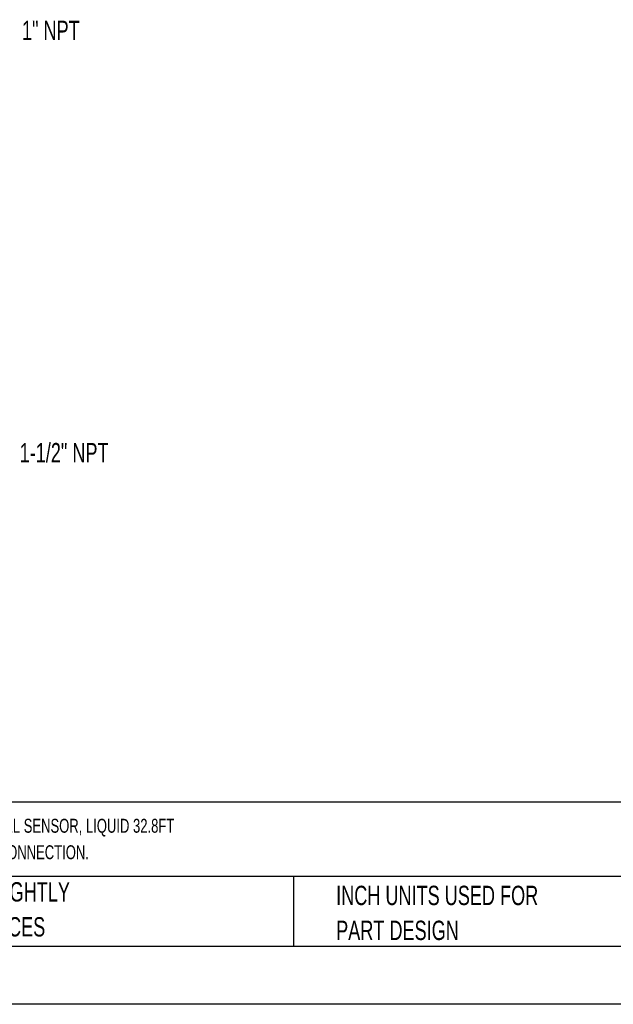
# Model space of a CAD drawing. Header units: inches. Extents: x 0 to 22, y 0 to 17.
# Tile 5 of 13: x 7.1 to 12.3, y 0 to 8.5. Entities that reach past the tile are written whole.
import ezdxf

# ---------------------------------------------------------------- set-up
doc = ezdxf.new("R2010")
doc.units = ezdxf.units.IN
doc.header["$LTSCALE"] = 2
doc.header["$MEASUREMENT"] = 0
doc.linetypes.add('CENTERX2', pattern=[0.8, 0.5, -0.1, 0.1, -0.1])
doc.layers.add('TEXT', color=140, linetype='Continuous', lineweight=25)
doc.styles.add('SLDTEXTSTYLE0', font='TXT', dxfattribs={"width": 0.7})

# ---------------------------------------------------------------- blocks, each defined once
blk = doc.blocks.new('SW_NOTE_0')
at = {"layer": 'TEXT', "color": 0, "linetype": 'CENTERX2', "lineweight": 18, "char_height": 0.12, "attachment_point": 1, "style": 'SLDTEXTSTYLE0'}
for s, insert in [('FLOWLINE ECHOBEAM FREQUENCY MODULATED CONTINUOUS WAVE (FMCW) RADAR LIQUID AND BULK SOLIDS LEVEL SENSOR, LIQUID 32.8FT', (0, 0.1547)), ('(10M), SOLIDS 16.4FT (5M) SENSING RANGE, 4-20 MA, 12-30 VDC OPERATING VOLTAGE, 1-1/2IN MALE NPT PROCESS CONNECTION.', (0, -0.0732))]:
    blk.add_mtext(s, dxfattribs=dict(at, insert=insert))
blk = doc.blocks.new('SW_NOTE_0_3')
at = {"layer": 'TEXT', "color": 0, "linetype": 'CENTERX2', "lineweight": 18, "char_height": 0.166667, "attachment_point": 1, "style": 'SLDTEXTSTYLE0'}
for s, insert in [('PART DIMENSIONS MAY DIFFER SLIGHTLY', (0, 0.2148)), ("DUE TO MANUFACTURER'S VARIANCES", (0, -0.0861))]:
    blk.add_mtext(s, dxfattribs=dict(at, insert=insert))
blk = doc.blocks.new('SW_NOTE_0_6')
at = {"layer": 'TEXT', "color": 0, "linetype": 'CENTERX2', "lineweight": 18, "char_height": 0.166667, "attachment_point": 1, "style": 'SLDTEXTSTYLE0'}
for s, insert in [('INCH UNITS USED FOR', (0, 0.2148)), ('PART DESIGN', (0, -0.0861))]:
    blk.add_mtext(s, dxfattribs=dict(at, insert=insert))

msp = doc.modelspace()

# ---------------------------------------------------------------- linework, layer by layer
at = {"color": 7, "linetype": 'Continuous'}
msp.add_line((22.0002, 0.0002), (0.0002, 0.0002), dxfattribs=at)
at = {"layer": 'TEXT'}
for p, q in [((21.5, 1.7422), (0.5, 1.7422)), ((21.5, 1.1), (0.5, 1.1)), ((9.4997, 1.1), (9.4997, 0.5)), ((0.5, 0.5), (21.5, 0.5))]:
    msp.add_line(p, q, dxfattribs=at)

# ---------------------------------------------------------------- block references
at = {"layer": 'TEXT', "linetype": 'CENTERX2', "lineweight": 18}
for name, p in [('SW_NOTE_0', (0.5713, 1.4436)), ('SW_NOTE_0_3', (4.3401, 0.8374)), ('SW_NOTE_0_6', (9.8685, 0.8068))]:
    msp.add_blockref(name, p, dxfattribs=at)

# ---------------------------------------------------------------- texts
at = {"layer": 'TEXT', "linetype": 'CENTERX2', "lineweight": 18, "char_height": 0.16667, "attachment_point": 1, "style": 'SLDTEXTSTYLE0'}
for s, insert in [('1" NPT', (7.1599, 8.4743)), ('1-1/2" NPT', (7.1398, 4.8361))]:
    msp.add_mtext(s, dxfattribs=dict(at, insert=insert))

doc.saveas('drawing.dxf')
